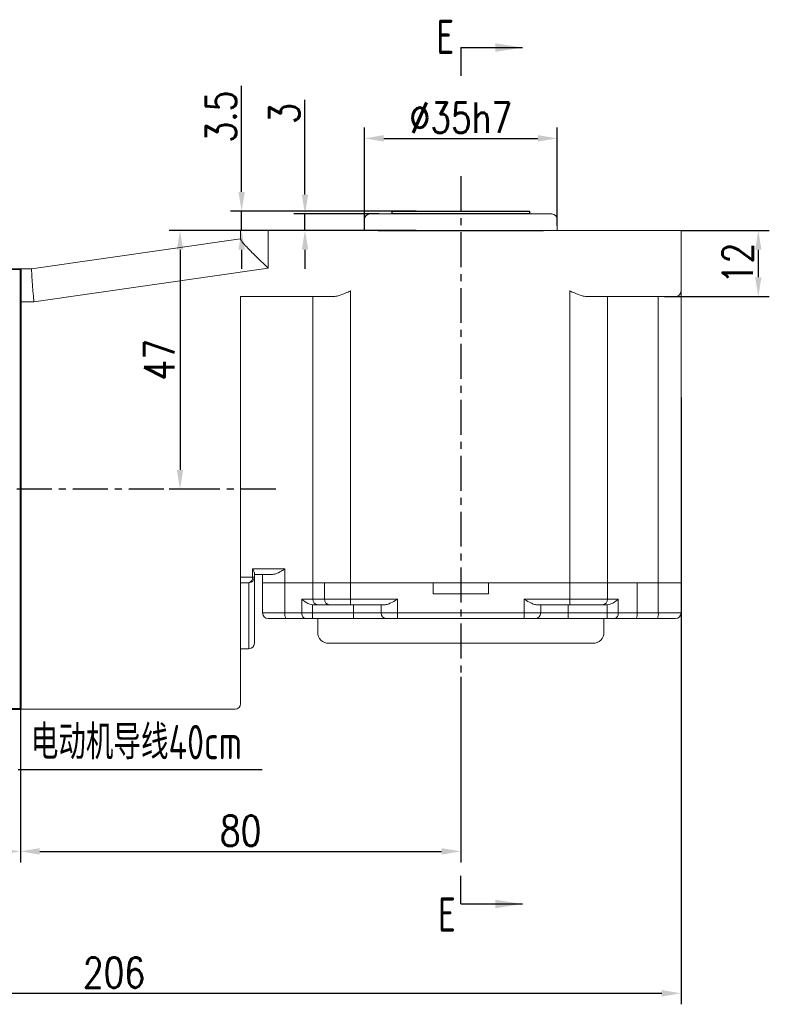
# Model space of a CAD drawing. Header units: inches. Extents: x -753 to 5070, y -3075 to 1581.
# Tile 35 of 178: x 1081 to 1217, y 341 to 520. Entities that reach past the tile are written whole.
import ezdxf

# ---------------------------------------------------------------- set-up
doc = ezdxf.new("R2010")
doc.units = ezdxf.units.IN
doc.header["$LTSCALE"] = 10
doc.header["$MEASUREMENT"] = 0
doc.linetypes.add('CENTER', pattern=[10.16, 6.35, -1.27, 1.27, -1.27])
for name, color, linetype in [('1轮廓实线层', 7, 'Continuous'), ('3中心线层', 1, 'CENTER'), ('6文字层', 3, 'Continuous'), ('7标注层', 4, 'Continuous')]:
    doc.layers.add(name, color=color, linetype=linetype)
doc.layers.add('图层2', color=4, linetype='Continuous', lineweight=40)
doc.styles.add('PC_TEXTSTYLE', font='isocp.shx', dxfattribs={"width": 0.8, "bigfont": 'HZFS.SHX'})
doc.styles.add('TH_GBDIM', font='romans.shx', dxfattribs={"width": 0.8, "bigfont": 'gbcbig.shx'})
doc.dimstyles.new('TH_GBDIM', dxfattribs={"dimtxt": 3.5, "dimasz": 2.5, "dimexe": 2, "dimexo": 0, "dimgap": 1, "dimtad": 1, "dimdec": 4, "dimdsep": 46, "dimtxsty": 'TH_GBDIM', "dimcen": 0.09, "dimclrd": 4, "dimclre": 4, "dimclrt": 3, "dimadec": 0, "dimazin": 0, "dimtfac": 1, "dimtdec": 4, "dimtmove": 0, "dimatfit": 3, "dimfxl": 1, "dimtzin": 0, "dimarcsym": 0})

# ---------------------------------------------------------------- blocks, each defined once
blk = doc.blocks.new('*D56')
at = {"layer": '7标注层', "color": 4, "lineweight": -2, "transparency": 16777216}
for p, q in [((1160.8, 400.61), (1160.8, 366.87)), ((1080.8, 394.69), (1080.8, 366.87)), ((1084.3, 368.87), (1157.3, 368.87))]:
    blk.add_line(p, q, dxfattribs=at)
at = {"layer": '7标注层', "color": 4, "transparency": 16777216}
for points in [[(1084.3, 369.46), (1084.3, 368.29), (1080.8, 368.87)], [(1157.3, 369.46), (1157.3, 368.29), (1160.8, 368.87)]]:
    blk.add_solid(points, dxfattribs=at)
at = {"layer": 'Defpoints', "color": 0, "transparency": 16777216}
for p in [(1160.8, 400.61), (1080.8, 394.69), (1160.8, 368.87)]:
    blk.add_point(p, dxfattribs=at)
at = {"layer": '7标注层', "color": 3, "transparency": 16777216, "insert": (1120.8, 372.62), "char_height": 5.5, "attachment_point": 5, "style": 'TH_GBDIM'}
blk.add_mtext('80', dxfattribs=at)
blk = doc.blocks.new('*D57')
at = {"layer": '7标注层', "color": 4, "lineweight": -2, "transparency": 16777216}
for p, q in [((1120.8, 481.69), (1107.79, 481.69)), ((1109.79, 478.19), (1109.79, 438.19)), ((1112.33, 434.69), (1107.79, 434.69))]:
    blk.add_line(p, q, dxfattribs=at)
at = {"layer": '7标注层', "color": 4, "transparency": 16777216}
for points in [[(1109.21, 478.19), (1110.37, 478.19), (1109.79, 481.69)], [(1109.21, 438.19), (1110.37, 438.19), (1109.79, 434.69)]]:
    blk.add_solid(points, dxfattribs=at)
at = {"layer": 'Defpoints', "color": 0, "transparency": 16777216}
for p in [(1120.8, 481.69), (1109.79, 434.69), (1112.33, 434.69)]:
    blk.add_point(p, dxfattribs=at)
at = {"layer": '7标注层', "color": 3, "transparency": 16777216, "insert": (1106.04, 458.19), "char_height": 5.5, "attachment_point": 5, "rotation": 90, "style": 'TH_GBDIM'}
blk.add_mtext('{47}{}{}', dxfattribs=at)
blk = doc.blocks.new('*D58')
at = {"layer": '7标注层', "color": 4, "lineweight": -2, "transparency": 16777216}
for p, q in [((1200.8, 481.69), (1216.82, 481.69)), ((1214.82, 478.19), (1214.82, 473.19)), ((1197.8, 469.69), (1216.82, 469.69))]:
    blk.add_line(p, q, dxfattribs=at)
at = {"layer": '7标注层', "color": 4, "transparency": 16777216}
for points in [[(1214.24, 478.19), (1215.4, 478.19), (1214.82, 481.69)], [(1214.24, 473.19), (1215.4, 473.19), (1214.82, 469.69)]]:
    blk.add_solid(points, dxfattribs=at)
at = {"layer": 'Defpoints', "color": 0, "transparency": 16777216}
for p in [(1200.8, 481.69), (1197.8, 469.69), (1214.82, 469.69)]:
    blk.add_point(p, dxfattribs=at)
at = {"layer": '7标注层', "color": 3, "transparency": 16777216, "insert": (1211.07, 475.69), "char_height": 5.5, "attachment_point": 5, "rotation": 90, "style": 'TH_GBDIM'}
blk.add_mtext('{12}{}{}', dxfattribs=at)
blk = doc.blocks.new('*D59')
at = {"layer": '7标注层', "color": 4, "lineweight": -2, "transparency": 16777216}
for p, q in [((1132.49, 488.19), (1132.49, 505.41)), ((1145.91, 484.69), (1130.49, 484.69)), ((1132.49, 481.69), (1132.49, 484.69)), ((1148.3, 481.69), (1130.49, 481.69)), ((1132.49, 478.19), (1132.49, 474.69))]:
    blk.add_line(p, q, dxfattribs=at)
at = {"layer": '7标注层', "color": 4, "transparency": 16777216}
for points in [[(1131.91, 488.19), (1133.08, 488.19), (1132.49, 484.69)], [(1131.91, 478.19), (1133.08, 478.19), (1132.49, 481.69)]]:
    blk.add_solid(points, dxfattribs=at)
at = {"layer": 'Defpoints', "color": 0, "transparency": 16777216}
for p in [(1132.49, 484.69), (1145.91, 484.69), (1148.3, 481.69)]:
    blk.add_point(p, dxfattribs=at)
at = {"layer": '7标注层', "color": 3, "transparency": 16777216, "insert": (1128.74, 502.95), "char_height": 5.5, "attachment_point": 5, "rotation": 90, "style": 'TH_GBDIM'}
blk.add_mtext('3', dxfattribs=at)
blk = doc.blocks.new('*D60')
at = {"layer": '7标注层', "color": 4, "lineweight": -2, "transparency": 16777216}
for p, q in [((1143.3, 481.69), (1143.3, 500.42)), ((1178.3, 482.51), (1178.3, 500.42)), ((1146.8, 498.42), (1174.8, 498.42))]:
    blk.add_line(p, q, dxfattribs=at)
at = {"layer": '7标注层', "color": 4, "transparency": 16777216}
for points in [[(1146.8, 499), (1146.8, 497.83), (1143.3, 498.42)], [(1174.8, 499), (1174.8, 497.83), (1178.3, 498.42)]]:
    blk.add_solid(points, dxfattribs=at)
at = {"layer": 'Defpoints', "color": 0, "transparency": 16777216}
for p in [(1178.3, 498.42), (1143.3, 481.69), (1178.3, 482.51)]:
    blk.add_point(p, dxfattribs=at)
at = {"layer": '7标注层', "color": 3, "transparency": 16777216, "insert": (1160.8, 502.17), "char_height": 5.5, "attachment_point": 5, "style": 'TH_GBDIM'}
blk.add_mtext('%%C\\A1;35h7', dxfattribs=at)
blk = doc.blocks.new('*D61')
at = {"layer": '7标注层', "color": 4, "lineweight": -2, "transparency": 16777216}
for p, q in [((1120.98, 488.69), (1120.98, 507.99)), ((1152.71, 485.19), (1118.98, 485.19)), ((1120.98, 481.69), (1120.98, 485.19)), ((1152.71, 481.69), (1118.98, 481.69)), ((1120.98, 478.19), (1120.98, 474.69))]:
    blk.add_line(p, q, dxfattribs=at)
at = {"layer": '7标注层', "color": 4, "transparency": 16777216}
for points in [[(1120.4, 488.69), (1121.57, 488.69), (1120.98, 485.19)], [(1120.4, 478.19), (1121.57, 478.19), (1120.98, 481.69)]]:
    blk.add_solid(points, dxfattribs=at)
at = {"layer": 'Defpoints', "color": 0, "transparency": 16777216}
for p in [(1152.71, 485.19), (1120.98, 481.69), (1152.71, 481.69)]:
    blk.add_point(p, dxfattribs=at)
at = {"layer": '7标注层', "color": 3, "transparency": 16777216, "insert": (1117.23, 502.38), "char_height": 5.5, "attachment_point": 5, "rotation": 90, "style": 'TH_GBDIM'}
blk.add_mtext('3.5', dxfattribs=at)
blk = doc.blocks.new('*D55')
at = {"layer": '7标注层', "color": 4, "lineweight": -2, "transparency": 16777216}
for p, q in [((994.8, 462.17), (994.8, 341.09)), ((1200.8, 451.35), (1200.8, 341.09)), ((998.3, 343.09), (1197.3, 343.09))]:
    blk.add_line(p, q, dxfattribs=at)
at = {"layer": '7标注层', "color": 4, "transparency": 16777216}
for points in [[(998.3, 343.67), (998.3, 342.5), (994.8, 343.09)], [(1197.3, 343.67), (1197.3, 342.5), (1200.8, 343.09)]]:
    blk.add_solid(points, dxfattribs=at)
at = {"layer": 'Defpoints', "color": 0, "transparency": 16777216}
for p in [(994.8, 462.17), (1200.8, 451.35), (1200.8, 343.09)]:
    blk.add_point(p, dxfattribs=at)
at = {"layer": '7标注层', "color": 3, "transparency": 16777216, "insert": (1097.8, 346.84), "char_height": 5.5, "attachment_point": 5, "style": 'TH_GBDIM'}
blk.add_mtext('206', dxfattribs=at)
blk = doc.blocks.new('*D217')
at = {"layer": '7标注层', "color": 4, "lineweight": -2, "transparency": 16777216}
for p, q in [((1080.8, 474.69), (1080.8, 366.87)), ((994.8, 455.69), (994.8, 366.87)), ((998.3, 368.87), (1077.3, 368.87))]:
    blk.add_line(p, q, dxfattribs=at)
at = {"layer": '7标注层', "color": 4, "transparency": 16777216}
for points in [[(998.3, 369.46), (998.3, 368.29), (994.8, 368.87)], [(1077.3, 369.46), (1077.3, 368.29), (1080.8, 368.87)]]:
    blk.add_solid(points, dxfattribs=at)
at = {"layer": 'Defpoints', "color": 0, "transparency": 16777216}
for p in [(1080.8, 474.69), (994.8, 455.69), (1080.8, 368.87)]:
    blk.add_point(p, dxfattribs=at)
at = {"layer": '7标注层', "color": 3, "transparency": 16777216, "insert": (1037.8, 372.62), "char_height": 5.5, "attachment_point": 5, "style": 'TH_GBDIM'}
blk.add_mtext('86', dxfattribs=at)

msp = doc.modelspace()

# ---------------------------------------------------------------- linework, layer by layer
at = {"color": 4}
msp.add_line((1080.394, 383.722), (1124.74, 383.722), dxfattribs=at)
at = {"layer": '1轮廓实线层', "color": 115, "linetype": 'Continuous', "lineweight": 15}
msp.add_line((1145.8, 485.691), (1145.796, 485.691), dxfattribs=at)
at = {"layer": '1轮廓实线层'}
for p, q in [((1148.296, 484.691), (1148.296, 485.191)), ((1148.296, 485.191), (1173.296, 485.191)), ((1173.296, 485.191), (1173.296, 484.691)), ((1173.296, 484.691), (1148.296, 484.691)), ((1145.796, 481.691), (1175.796, 481.691))]:
    msp.add_line(p, q, dxfattribs=at)
at = {"layer": '1轮廓实线层', "color": 7, "linetype": 'Continuous', "lineweight": 15}
for p, q in [((1143.296, 483.691), (1143.296, 481.691)), ((1144.296, 484.691), (1177.296, 484.691)), ((1178.296, 481.691), (1178.296, 483.692)), ((1120.797, 480.106), (1120.797, 481.691)), ((1120.797, 481.691), (1125.796, 481.691)), ((1125.796, 481.691), (1125.796, 474.852)), ((1125.796, 481.691), (1195.796, 481.691)), ((1195.796, 481.691), (1200.796, 481.691)), ((1200.796, 481.691), (1200.796, 470.691)), ((1082.797, 474.691), (1120.797, 480.191)), ((1080.797, 474.691), (1082.797, 474.691)), ((1125.796, 474.852), (1083.229, 468.691)), ((1140.726, 470.691), (1140.726, 417.691)), ((1180.617, 417.691), (1180.617, 470.691)), ((1200.796, 470.691), (1200.796, 417.691)), ((1137.726, 469.691), (1120.797, 469.691)), ((1120.797, 469.691), (1120.797, 400.691)), ((1133.92, 469.691), (1133.92, 417.691)), ((1195.796, 469.691), (1183.617, 469.691)), ((1187.452, 469.691), (1187.452, 417.691)), ((1199.796, 469.691), (1195.796, 469.691)), ((1196.664, 417.691), (1196.664, 469.691)), ((1083.229, 468.691), (1080.797, 468.691)), ((1120.797, 418.691), (1122.975, 418.691)), ((1122.975, 418.691), (1122.975, 420.191)), ((1122.975, 420.191), (1128.847, 420.191)), ((1123.296, 418.691), (1122.975, 418.691)), ((1123.296, 419.423), (1123.296, 418.691)), ((1126.601, 419.191), (1123.296, 419.191)), ((1123.296, 418.691), (1123.296, 406.691)), ((1124.796, 417.691), (1124.796, 419.191)), ((1128.847, 420.191), (1128.847, 417.691)), ((1122.297, 417.691), (1120.797, 417.691)), ((1122.297, 405.691), (1122.297, 417.691)), ((1124.796, 412.191), (1124.796, 417.691)), ((1124.796, 417.691), (1128.847, 417.691)), ((1128.847, 417.691), (1128.847, 412.191)), ((1128.847, 417.691), (1133.92, 417.691)), ((1133.92, 417.691), (1133.92, 414.691)), ((1133.92, 417.691), (1136.028, 417.691)), ((1136.028, 414.691), (1136.028, 417.691)), ((1136.028, 417.691), (1140.726, 417.691)), ((1140.726, 417.691), (1140.726, 414.691)), ((1140.726, 417.691), (1155.796, 417.691)), ((1140.726, 417.691), (1180.617, 417.691)), ((1155.796, 415.691), (1155.796, 417.691)), ((1165.796, 417.691), (1165.796, 415.691)), ((1165.796, 417.691), (1180.617, 417.691)), ((1180.617, 414.691), (1180.617, 417.691)), ((1180.617, 417.691), (1185.316, 417.691)), ((1185.316, 417.691), (1187.452, 417.691)), ((1187.452, 417.691), (1187.452, 414.691)), ((1187.452, 417.691), (1192.814, 417.691)), ((1192.814, 417.691), (1192.814, 412.191)), ((1192.814, 417.691), (1196.664, 417.691)), ((1196.664, 412.191), (1196.664, 417.691)), ((1196.664, 417.691), (1200.796, 417.691)), ((1200.796, 417.691), (1200.796, 412.191)), ((1155.796, 415.691), (1165.796, 415.691)), ((1131.93, 414.691), (1133.92, 414.691)), ((1131.93, 412.191), (1131.93, 414.691)), ((1133.921, 413.691), (1133.866, 413.692)), ((1133.866, 413.692), (1133.866, 412.191)), ((1133.92, 414.691), (1136.028, 414.691)), ((1134.86, 413.691), (1133.921, 413.691)), ((1136.967, 413.691), (1134.86, 413.691)), ((1136.028, 414.691), (1140.726, 414.691)), ((1140.726, 413.691), (1136.967, 413.691)), ((1140.726, 414.691), (1149.296, 414.691)), ((1140.726, 413.691), (1140.726, 414.691)), ((1147.06, 413.691), (1140.726, 413.691)), ((1141.296, 413.691), (1141.296, 412.191)), ((1146.296, 412.191), (1146.296, 413.691)), ((1149.296, 414.691), (1149.296, 412.191)), ((1172.296, 414.691), (1180.617, 414.691)), ((1172.296, 412.191), (1172.296, 414.691)), ((1180.617, 413.691), (1174.532, 413.691)), ((1175.296, 413.691), (1175.296, 412.191)), ((1180.296, 413.691), (1180.296, 412.191)), ((1180.617, 414.691), (1185.316, 414.691)), ((1180.617, 414.691), (1180.617, 413.691)), ((1184.376, 413.691), (1180.617, 413.691)), ((1186.512, 413.691), (1184.376, 413.691)), ((1185.316, 414.691), (1187.452, 414.691)), ((1187.388, 413.691), (1186.512, 413.691)), ((1187.369, 412.191), (1187.369, 413.691)), ((1187.452, 414.691), (1189.368, 414.691)), ((1189.368, 414.691), (1189.368, 412.191)), ((1124.796, 412.191), (1128.847, 412.191)), ((1128.847, 412.191), (1131.93, 412.191)), ((1131.93, 412.191), (1133.866, 412.191)), ((1133.866, 412.191), (1141.296, 412.191)), ((1133.866, 412.191), (1133.866, 411.191)), ((1141.296, 412.191), (1146.296, 412.191)), ((1141.296, 412.191), (1141.296, 411.191)), ((1146.296, 412.191), (1149.296, 412.191)), ((1149.296, 412.191), (1172.296, 412.191)), ((1149.296, 412.191), (1149.296, 411.191)), ((1172.296, 411.191), (1172.296, 412.191)), ((1172.296, 412.191), (1175.296, 412.191)), ((1175.296, 412.191), (1180.296, 412.191)), ((1180.296, 411.191), (1180.296, 412.191)), ((1180.296, 412.191), (1187.369, 412.191)), ((1187.369, 412.191), (1189.368, 412.191)), ((1187.369, 411.191), (1187.369, 412.191)), ((1189.368, 412.191), (1192.814, 412.191)), ((1192.814, 412.191), (1196.664, 412.191)), ((1196.664, 412.191), (1200.796, 412.191)), ((1129.037, 411.191), (1125.796, 411.191)), ((1132.575, 411.191), (1129.037, 411.191)), ((1133.866, 411.191), (1132.575, 411.191)), ((1141.296, 411.191), (1133.866, 411.191)), ((1134.796, 411.191), (1134.796, 408.691)), ((1147.296, 411.191), (1141.296, 411.191)), ((1149.296, 411.191), (1147.296, 411.191)), ((1172.296, 411.191), (1149.296, 411.191)), ((1174.296, 411.191), (1172.296, 411.191)), ((1180.296, 411.191), (1174.296, 411.191)), ((1187.369, 411.191), (1180.296, 411.191)), ((1186.796, 408.691), (1186.796, 411.191)), ((1188.702, 411.191), (1187.369, 411.191)), ((1192.641, 411.191), (1188.702, 411.191)), ((1196.49, 411.191), (1192.641, 411.191)), ((1199.796, 411.191), (1196.49, 411.191)), ((1184.796, 406.691), (1136.796, 406.691)), ((1122.297, 405.691), (1120.797, 405.691)), ((1120.797, 400.691), (1120.797, 395.691)), ((1119.797, 394.691), (1080.797, 394.691))]:
    msp.add_line(p, q, dxfattribs=at)
at = {"layer": '1轮廓实线层', "color": 7, "linetype": 'Continuous', "lineweight": 15, "flags": 128}
for points in [[(1082.797, 474.691), (1082.803, 474.599), (1082.823, 474.329), (1082.855, 473.887), (1082.898, 473.287), (1082.951, 472.547), (1083.013, 471.691), (1083.081, 470.743), (1083.154, 469.733), (1083.229, 468.691)], [(1131.93, 412.191), (1131.942, 411.996), (1131.979, 411.808), (1132.039, 411.636), (1132.119, 411.484), (1132.217, 411.36), (1132.328, 411.267), (1132.449, 411.21), (1132.575, 411.191)]]:
    msp.add_lwpolyline(points, dxfattribs=at)
at = {"layer": '1轮廓实线层', "color": 7, "linetype": 'Continuous', "lineweight": 15}
for centre, radius, start, end in [((1144.296, 483.691), 1, 90, 180), ((1177.296, 483.691), 1, 0, 90), ((1199.796, 470.691), 1, 270, 0), ((1122.097, 418.556), 0.888, 282.96715, 8.75181), ((1122.297, 418.691), 1, 270, 0), ((1134.891, 414.662), 0.971, 178.27456, 268.1638), ((1136.999, 414.662), 0.971, 178.2746, 268.16376), ((1186.481, 414.662), 0.971, 271.83631, 1.72552), ((1125.796, 412.191), 1, 180, 270), ((1130.306, 411.95), 1.479, 170.62172, 210.8799), ((1147.296, 412.191), 1, 180, 270), ((1174.296, 412.191), 1, 270, 0), ((1188.493, 412.052), 0.886, 283.63506, 9.03328), ((1191.245, 411.949), 1.588, 331.51786, 8.77971), ((1195.094, 411.949), 1.589, 331.51849, 8.77908), ((1199.796, 412.191), 1, 270, 0), ((1136.796, 408.691), 2, 180, 270), ((1184.796, 408.691), 2, 270, 0), ((1122.297, 406.691), 1, 270, 0), ((1119.797, 395.691), 1, 270, 0)]:
    msp.add_arc(centre, radius, start, end, dxfattribs=at)
for points, knots in [([(1125.796, 474.852), (1125.793, 474.855), (1125.463, 475.173), (1124.793, 475.818), (1123.802, 476.777), (1122.924, 477.639), (1122.183, 478.384), (1121.525, 479.075), (1120.937, 479.741), (1120.844, 479.984), (1120.797, 480.106)], [0, 0, 0, 0, 0.0016274, 0.1435129, 0.2910808, 0.4426062, 0.5569336, 0.6742378, 0.8367196, 1, 1, 1, 1]), ([(1140.726, 470.691), (1140.722, 470.689), (1140.444, 470.564), (1139.702, 470.237), (1138.673, 469.802), (1137.987, 469.721), (1137.726, 469.691)], [0, 0, 0, 0, 0.0041816, 0.2699415, 0.7228421, 1, 1, 1, 1]), ([(1183.617, 469.691), (1183.356, 469.721), (1182.67, 469.802), (1181.642, 470.237), (1180.899, 470.564), (1180.621, 470.689), (1180.617, 470.691)], [0, 0, 0, 0, 0.2771575, 0.7300585, 0.9958189, 1, 1, 1, 1]), ([(1123.296, 419.423), (1123.279, 419.527), (1123.242, 419.757), (1123.079, 420.039), (1122.976, 420.19), (1122.975, 420.191)], [0, 0, 0, 0, 0.4522733, 0.9943778, 1, 1, 1, 1]), ([(1128.847, 420.191), (1128.844, 420.189), (1128.616, 420.052), (1128.055, 419.716), (1127.297, 419.288), (1126.788, 419.217), (1126.601, 419.191)], [0, 0, 0, 0, 0.0039338, 0.2968827, 0.7420332, 1, 1, 1, 1]), ([(1133.866, 413.692), (1133.698, 413.715), (1133.264, 413.774), (1132.585, 414.143), (1132.151, 414.49), (1131.932, 414.689), (1131.93, 414.691)], [0, 0, 0, 0, 0.2155191, 0.5542573, 0.9961242, 1, 1, 1, 1]), ([(1149.296, 414.691), (1149.293, 414.689), (1149.236, 414.656), (1148.834, 414.424), (1148.194, 414.064), (1147.495, 413.743), (1147.179, 413.705), (1147.06, 413.691)], [0, 0, 0, 0, 0.00400856, 0.07249537, 0.50897763, 0.81504259, 1, 1, 1, 1]), ([(1174.532, 413.691), (1174.413, 413.705), (1174.097, 413.743), (1173.398, 414.064), (1172.758, 414.424), (1172.356, 414.656), (1172.299, 414.689), (1172.296, 414.691)], [0, 0, 0, 0, 0.1849577, 0.4910232, 0.9275046, 0.9959923, 1, 1, 1, 1]), ([(1189.368, 414.691), (1189.366, 414.689), (1189.132, 414.473), (1188.686, 414.115), (1187.982, 413.753), (1187.557, 413.709), (1187.388, 413.691)], [0, 0, 0, 0, 0.0037974, 0.4727625, 0.7897273, 1, 1, 1, 1])]:
    msp.add_open_spline(points, degree=3, knots=knots, dxfattribs=at)
at = {"layer": '3中心线层', "ltscale": 0.1}
for p, q in [((1160.796, 491.55), (1160.796, 400.608)), ((1127.163, 434.691), (1044.18, 434.691))]:
    msp.add_line(p, q, dxfattribs=at)
at = {"layer": '7标注层'}
for p, q in [((1160.796, 514.912), (1160.796, 509.796)), ((1160.796, 514.912), (1171.973, 514.912)), ((1160.796, 359.316), (1160.796, 364.432)), ((1160.796, 359.316), (1171.973, 359.316))]:
    msp.add_line(p, q, dxfattribs=at)
for points in [[(1167.035, 514.13), (1171.973, 514.912), (1167.035, 515.694)], [(1167.035, 360.098), (1171.973, 359.316), (1167.035, 358.534)]]:
    msp.add_solid(points, dxfattribs=at)
at = {"layer": '图层2', "color": 0}
for p, q in [((1073.292, 474.613), (1080.797, 474.691)), ((1080.797, 474.691), (1080.797, 394.691)), ((1080.797, 474.691), (1080.797, 394.691)), ((1080.797, 394.691), (1073.292, 394.769))]:
    msp.add_line(p, q, dxfattribs=at)

# ---------------------------------------------------------------- texts
at = {"layer": '6文字层', "color": 7, "char_height": 6.25, "attachment_point": 1, "style": 'PC_TEXTSTYLE'}
for s, insert, width in [('{\\C3;E}', (1156.368, 519.98), 37.44259), ('{\\C3;电动机导线40cm}', (1082.694, 391.841), 51.52533), ('{\\C3;黑红白}', (1060.475, 382.922), 37.44259), ('{\\C3;E}', (1156.664, 360.513), 37.44259)]:
    msp.add_mtext(s, dxfattribs=dict(at, insert=insert, width=width))

# ---------------------------------------------------------------- dimensions: what is measured, and where the dimension line sits
at = {"layer": '7标注层'}
for base, p1, p2, picture, middle in [((1120.983, 481.691), (1152.711, 485.191), (1152.711, 481.691), '*D61', (1120.983, 502.381)), ((1132.494, 484.691), (1148.296, 481.691), (1145.91, 484.691), '*D59', (1132.494, 502.945))]:
    dim = msp.add_linear_dim(base=base, p1=p1, p2=p2, angle=90, dimstyle='TH_GBDIM', override={"dimtxt": 5.5, "dimasz": 3.5, "dimdec": 1, "dimadec": 1}, dxfattribs=at)
    dim.commit()
    dim.dimension.update_dxf_attribs({"geometry": picture, "text_midpoint": middle, "dimtype": 160})
dim = msp.add_linear_dim(base=(1178.296, 498.416), p1=(1143.296, 481.691), p2=(1178.296, 482.513), text='%%C\\A1;<>h7', dimstyle='TH_GBDIM', override={"dimtxt": 5.5, "dimasz": 3.5, "dimgap": 1, "dimtad": 1, "dimjust": 0, "dimdec": 1, "dimlfac": 1, "dimse1": 0, "dimse2": 0, "dimsd1": 0, "dimsd2": 0, "dimadec": 1}, dxfattribs=at)
dim.commit()
dim.dimension.update_dxf_attribs({"geometry": '*D60', "text_midpoint": (1160.796, 498.416), "dimtype": 160})
for base, p1, p2, picture, middle in [((1109.79, 434.691), (1120.797, 481.691), (1112.325, 434.691), '*D57', (1106.04, 458.191)), ((1214.82, 469.691), (1200.796, 481.691), (1197.796, 469.691), '*D58', (1211.07, 475.691))]:
    dim = msp.add_linear_dim(base=base, p1=p1, p2=p2, angle=90, text='{<>}{}{}', dimstyle='TH_GBDIM', override={"dimtxt": 5.5, "dimasz": 3.5, "dimdec": 1, "dimadec": 1}, dxfattribs=at)
    dim.commit()
    dim.dimension.update_dxf_attribs({"geometry": picture, "text_midpoint": middle})
for base, p1, p2, picture, middle in [((1080.797, 368.873), (994.797, 455.691), (1080.797, 474.691), '*D217', (1037.797, 368.873)), ((1200.796, 343.086), (994.797, 462.174), (1200.796, 451.351), '*D55', (1097.796, 343.086)), ((1160.796, 368.873), (1080.797, 394.691), (1160.796, 400.608), '*D56', (1120.797, 368.873))]:
    dim = msp.add_linear_dim(base=base, p1=p1, p2=p2, dimstyle='TH_GBDIM', override={"dimtxt": 5.5, "dimasz": 3.5, "dimdec": 1, "dimadec": 1}, dxfattribs=at)
    dim.commit()
    dim.dimension.update_dxf_attribs({"geometry": picture, "text_midpoint": middle, "dimtype": 160})

doc.saveas('drawing.dxf')
